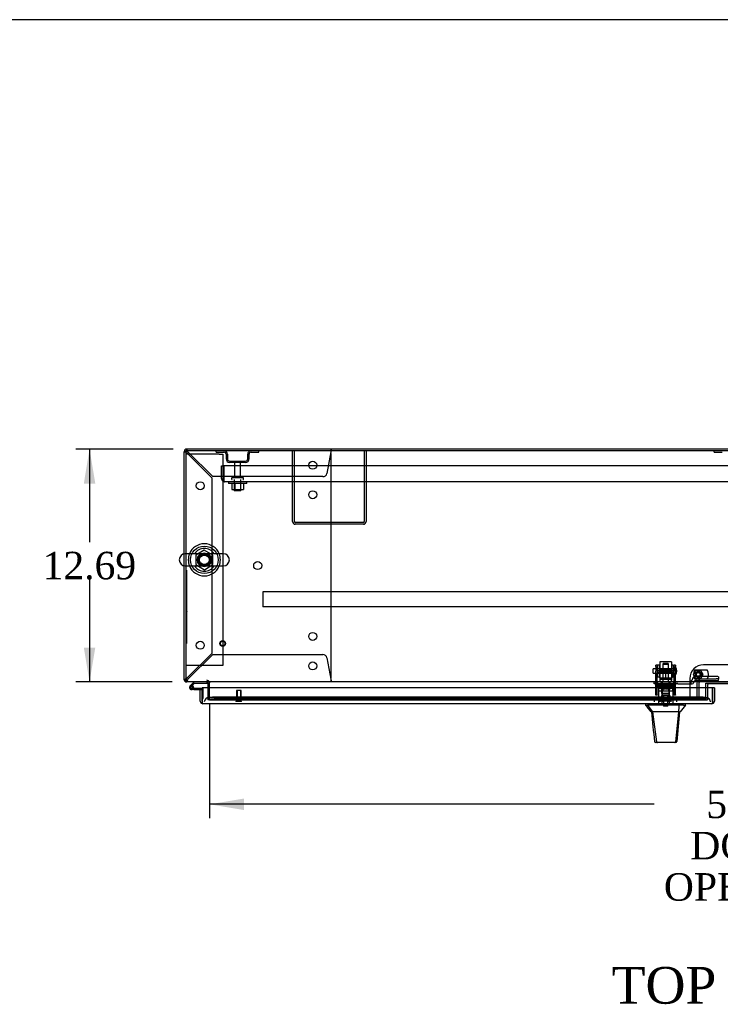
# Model space of a CAD drawing. Header units: inches. Extents: x 1 to 359, y -2 to 239.
# Tile 13 of 23: x 55 to 93, y 185 to 239. Entities that reach past the tile are written whole.
import ezdxf
from ezdxf.enums import TextEntityAlignment as Align
from ezdxf.lldxf.tags import DXFTag

# ---------------------------------------------------------------- set-up
doc = ezdxf.new("R2010")
doc.units = ezdxf.units.IN
doc.header["$MEASUREMENT"] = 0
for name, color, linetype in [('COM43133', 7, 'Continuous'), ('COM50669', 7, 'Continuous'), ('COM50677', 7, 'Continuous'), ('COM55602-1', 7, 'Continuous'), ('COM55607-1', 7, 'Continuous'), ('COM55738-22', 7, 'Continuous'), ('COM70098', 7, 'Continuous'), ('COM70112-2', 7, 'Continuous'), ('COM70218', 7, 'Continuous'), ('COM70220', 7, 'Continuous'), ('COM70740-1', 7, 'Continuous'), ('COM70838', 7, 'Continuous'), ('COM70839-2', 7, 'Continuous'), ('COM71181-2', 7, 'Continuous'), ('COM71183-2', 7, 'Continuous'), ('COM71193-2', 7, 'Continuous'), ('Default', 7, 'Continuous'), ('GSK86006', 7, 'Continuous'), ('HAN86294', 7, 'Continuous'), ('HAN86294_NUT', 7, 'Continuous'), ('HAN86294_SCREW', 7, 'Continuous'), ('HAN86294_WASHER', 7, 'Continuous'), ('HAN_NUT', 7, 'Continuous'), ('NTS166105', 7, 'Continuous'), ('NTS18024', 7, 'Continuous'), ('NTS18147', 7, 'Continuous'), ('NTS86070', 7, 'Continuous'), ('QLB20185', 7, 'Continuous'), ('ROL87452', 7, 'Continuous'), ('RVT17786', 7, 'Continuous'), ('RVT19000', 7, 'Continuous'), ('SCC180005', 7, 'Continuous'), ('SCS86415', 7, 'Continuous'), ('SPC87322', 7, 'Continuous'), ('STD26089', 7, 'Continuous'), ('STD26122', 7, 'Continuous'), ('STD26258', 7, 'Continuous'), ('WAF25059', 7, 'Continuous'), ('WAF25376', 7, 'Continuous'), ('WAF25377', 7, 'Continuous'), ('WAM254785', 7, 'Continuous'), ('WAM30038', 7, 'Continuous')]:
    doc.layers.add(name, color=color, linetype=linetype)
doc.styles.add('SEACAD_Times_New_Roman', font='times.ttf')
tags = doc.linetypes.add('HIDDEN2', pattern=[0.1875, 0.125, -0.0625]).pattern_tags.tags
tags[6:7] = [DXFTag(74, 4), DXFTag(75, 0), DXFTag(340, '0'), DXFTag(46, 0.0), DXFTag(50, 0.0), DXFTag(44, 0.0), DXFTag(45, 0.0)]
tags[4:5] = [DXFTag(74, 4), DXFTag(75, 0), DXFTag(340, '0'), DXFTag(46, 0.0), DXFTag(50, 0.0), DXFTag(44, 0.0), DXFTag(45, 0.0)]
doc.dimstyles.new('HAMMOND_(STH_-_300x200)', dxfattribs={"dimtxt": 1.5, "dimasz": 1.875, "dimexe": 0.75, "dimexo": 0.75, "dimgap": 0.375, "dimtad": 0, "dimtih": 1, "dimtoh": 1, "dimzin": 0, "dimdsep": 46, "dimtxsty": 'SEACAD_Times_New_Roman', "dimblk1": '_SE_FILLED', "dimblk2": '_SE_FILLED', "dimsah": 1, "dimcen": 0.75, "dimadec": 0, "dimazin": 0, "dimtfac": 0.8, "dimtofl": 0, "dimtmove": 0, "dimatfit": 3, "dimfxl": 1, "dimtolj": 1, "dimtzin": 0, "dimarcsym": 0})

# ---------------------------------------------------------------- blocks, each defined once
blk = doc.blocks.new('SE')
at = {"layer": 'COM43133', "color": 7, "linetype": 'HIDDEN2'}
for p, q in [((65.665, 214.565), (65.79, 214.565)), ((65.665, 213.875), (65.665, 214.565)), ((121.54, 214.565), (65.79, 214.565)), ((65.79, 213.875), (65.79, 214.565)), ((65.79, 214.565), (65.79, 213.875)), ((65.79, 213.792), (65.741, 213.725)), ((65.79, 213.875), (65.79, 213.875)), ((65.79, 213.875), (65.79, 213.792)), ((65.79, 213.875), (65.79, 213.725)), ((121.48, 213.69), (65.85, 213.69)), ((65.85, 213.69), (65.85, 213.69)), ((65.85, 213.69), (65.85, 213.69)), ((65.85, 213.69), (65.85, 213.69))]:
    blk.add_line(p, q, dxfattribs=at)
for start, end in [(180, 233.806), (233.806, 269.8792), (269.9411, 270)]:
    blk.add_arc((65.85, 213.875), 0.185, start, end, dxfattribs=at)
blk.add_open_spline([(65.79, 213.725), (65.8, 213.714), (65.81, 213.705), (65.825, 213.696), (65.83, 213.693), (65.84, 213.69), (65.845, 213.69), (65.85, 213.69)], degree=3, knots=[0, 0, 0, 0, 0.5, 0.5, 0.75, 0.75, 1, 1, 1, 1], dxfattribs=at)
at = {"layer": 'COM50669', "color": 7, "linetype": 'HIDDEN2'}
for p, q in [((69.539, 211.52), (69.539, 215.377)), ((69.634, 211.52), (69.634, 215.377)), ((73.444, 215.377), (73.444, 211.52)), ((73.539, 215.377), (73.539, 211.52)), ((73.396, 211.472), (69.682, 211.472)), ((73.396, 211.377), (69.682, 211.377))]:
    blk.add_line(p, q, dxfattribs=at)
for centre, radius, start, end in [((69.682, 211.52), 0.143, 180, 270), ((69.682, 211.52), 0.048, 180, 270), ((73.396, 211.52), 0.143, 270, 0), ((73.396, 211.52), 0.048, 270, 0)]:
    blk.add_arc(centre, radius, start, end, dxfattribs=at)
at = {"layer": 'COM50677', "color": 7, "linetype": 'HIDDEN2'}
for p, q in [((63.915, 215.189), (63.73, 215.189)), ((65.545, 215.189), (63.915, 215.189)), ((65.545, 215.189), (65.73, 215.189)), ((65.73, 215.189), (65.73, 203.689)), ((63.915, 203.689), (63.73, 203.689)), ((65.545, 203.689), (63.915, 203.689)), ((65.73, 203.689), (65.545, 203.689))]:
    blk.add_line(p, q, dxfattribs=at)
blk.add_circle((64.73, 209.439), 0.375, dxfattribs=at)
at = {"layer": 'COM55602-1', "color": 7, "linetype": 'HIDDEN2'}
for p, q in [((63.635, 215.329), (63.665, 215.329)), ((63.74, 215.329), (63.665, 215.329)), ((63.775, 215.376), (63.778, 215.376)), ((63.778, 215.442), (63.778, 215.472)), ((63.778, 215.367), (63.778, 215.442)), ((63.778, 215.376), (63.778, 215.376)), ((63.778, 215.271), (65.135, 213.914)), ((65.193, 213.972), (63.836, 215.329)), ((71.624, 215.329), (71.404, 214.151)), ((71.635, 215.472), (71.635, 215.442)), ((71.635, 215.367), (71.635, 215.442)), ((71.635, 203.099), (71.635, 215.156)), ((65.135, 213.914), (65.135, 204.341)), ((71.187, 213.972), (65.193, 213.972)), ((65.135, 204.341), (63.778, 202.984)), ((63.836, 202.927), (65.193, 204.284)), ((65.193, 204.284), (71.187, 204.284)), ((71.404, 204.104), (71.624, 202.927)), ((63.74, 202.927), (63.73, 202.927)), ((63.775, 202.879), (63.778, 202.879)), ((63.778, 202.888), (63.778, 202.813)), ((63.778, 202.879), (63.778, 202.879)), ((71.635, 202.888), (71.635, 202.813)), ((63.778, 202.784), (63.778, 202.813)), ((71.635, 202.813), (71.635, 202.784))]:
    blk.add_line(p, q, dxfattribs=at)
for centre in [(70.635, 214.597), (64.51, 213.472), (70.635, 212.987), (67.635, 209.128), (64.51, 204.784), (70.635, 205.269), (70.635, 203.659)]:
    blk.add_circle(centre, 0.218, dxfattribs=at)
for centre, radius, start, end in [((64.029, 215.906), 0.683, 237.7709, 248.4452), ((64.03, 215.479), 0.327, 207.4542, 219.5439), ((63.2, 215.078), 0.683, 21.5548, 32.2291), ((63.627, 215.076), 0.327, 50.4561, 62.5459), ((71.415, 215.156), 0.22, 0, 26.9345), ((74.221, 215.139), 2.604, 173.3199, 175.8249), ((71.942, 215.259), 0.326, 160.716, 167.6742), ((71.187, 214.192), 0.22, 270, 349.3887), ((71.187, 204.064), 0.22, 10.6113, 90), ((64.029, 202.349), 0.683, 111.5548, 122.2291), ((64.03, 202.776), 0.327, 140.4561, 152.5458), ((63.2, 203.177), 0.683, 327.7709, 338.4452), ((63.627, 203.179), 0.327, 297.4541, 309.5439), ((71.415, 203.099), 0.22, 333.0655, 0), ((74.221, 203.116), 2.604, 184.1751, 186.6801)]:
    blk.add_arc(centre, radius, start, end, dxfattribs=at)
blk.add_ellipse((63.778, 215.329), major_axis=(0.048, 0), ratio=0.99836, start_param=1.570796, end_param=3.141593, dxfattribs=at)
at = {"layer": 'COM55607-1', "color": 7, "linetype": 'Continuous'}
for p, q in [((64.168, 202.784), (63.956, 202.572)), ((63.972, 202.498), (63.972, 202.473)), ((64.02, 202.548), (64.193, 202.722)), ((64.047, 202.548), (64.022, 202.548)), ((64.022, 202.423), (64.047, 202.423)), ((64.151, 202.369), (64.035, 202.369)), ((64.097, 202.473), (64.097, 202.498)), ((64.152, 202.486), (64.097, 202.486)), ((64.151, 202.431), (64.138, 202.431)), ((64.605, 202.431), (64.151, 202.431)), ((64.151, 202.431), (64.151, 202.369)), ((64.151, 202.369), (64.605, 202.369)), ((64.193, 202.722), (64.888, 202.722)), ((64.605, 202.369), (64.605, 202.367)), ((64.888, 202.722), (64.888, 202.779)), ((64.605, 201.891), (64.605, 201.891))]:
    blk.add_line(p, q, dxfattribs=at)
at = {"layer": 'COM55607-1', "color": 7, "linetype": 'HIDDEN2'}
for p, q in [((63.999, 202.527), (64.02, 202.548)), ((64.138, 202.431), (64.035, 202.431)), ((64.097, 202.486), (64.09, 202.486)), ((64.09, 202.481), (64.151, 202.475)), ((64.642, 202.431), (64.605, 202.431)), ((64.667, 201.891), (64.667, 202.406)), ((64.888, 202.779), (64.888, 202.784)), ((64.605, 201.891), (64.667, 201.891))]:
    blk.add_line(p, q, dxfattribs=at)
at = {"layer": 'COM55607-1', "color": 7, "linetype": 'Continuous'}
for centre, radius, start, end in [((64.035, 202.486), 0.117, 132.392, 0), ((64.022, 202.498), 0.05, 90, 180), ((64.022, 202.473), 0.05, 180, 270), ((64.047, 202.498), 0.05, 0, 90), ((64.047, 202.473), 0.05, 270, 0), ((64.035, 202.486), 0.117, 0, 72.9726)]:
    blk.add_arc(centre, radius, start, end, dxfattribs=at)
at = {"layer": 'COM55607-1', "color": 7, "linetype": 'HIDDEN2'}
for centre, radius, start, end in [((64.035, 202.486), 0.117, 72.9726, 132.392), ((64.035, 202.486), 0.055, 131.1959, 0), ((64.035, 202.486), 0.055, 0, 131.1959), ((64.642, 202.406), 0.025, 0, 90)]:
    blk.add_arc(centre, radius, start, end, dxfattribs=at)
at = {"layer": 'COM55738-22', "color": 7, "linetype": 'HIDDEN2'}
for p, q in [((65.377, 215.305), (65.377, 215.377)), ((65.377, 215.305), (65.799, 215.305)), ((65.914, 215.189), (65.914, 214.939)), ((65.986, 215.189), (65.986, 214.939)), ((67.092, 214.939), (67.092, 215.189)), ((67.164, 214.939), (67.164, 215.189)), ((67.28, 215.305), (67.702, 215.305)), ((67.702, 215.305), (67.702, 215.377)), ((92.502, 215.305), (92.502, 215.377)), ((92.502, 215.305), (92.924, 215.305)), ((66.102, 214.824), (66.977, 214.824)), ((66.102, 214.752), (66.977, 214.752))]:
    blk.add_line(p, q, dxfattribs=at)
for centre, radius, start, end in [((65.799, 215.189), 0.188, 0, 90), ((65.799, 215.189), 0.116, 0, 90), ((67.28, 215.189), 0.188, 90, 180), ((67.28, 215.189), 0.115, 90, 180), ((66.102, 214.939), 0.188, 180, 270), ((66.102, 214.939), 0.116, 180, 270), ((66.977, 214.939), 0.116, 270, 0), ((66.977, 214.939), 0.188, 270, 0)]:
    blk.add_arc(centre, radius, start, end, dxfattribs=at)
at = {"layer": 'COM70098', "color": 7, "linetype": 'HIDDEN2'}
for p, q in [((95.416, 203.716), (91.916, 203.716)), ((91.166, 202.966), (91.166, 201.817)), ((92.129, 202.472), (92.129, 201.817)), ((91.166, 201.817), (92.129, 201.817))]:
    blk.add_line(p, q, dxfattribs=at)
at = {"layer": 'COM70098', "color": 7, "linetype": 'Continuous'}
for p, q in [((92.129, 202.614), (92.129, 202.472)), ((95.143, 202.674), (92.189, 202.674))]:
    blk.add_line(p, q, dxfattribs=at)
at = {"layer": 'COM70098', "color": 7, "linetype": 'HIDDEN2'}
blk.add_circle((91.629, 203.192), 0.156, dxfattribs=at)
blk.add_arc((91.916, 202.966), 0.75, 90, 180, dxfattribs=at)
at = {"layer": 'COM70098', "color": 7, "linetype": 'Continuous'}
blk.add_arc((92.189, 202.614), 0.06, 90, 180, dxfattribs=at)
at = {"layer": 'COM70112-2', "color": 7, "linetype": 'Continuous'}
for p, q in [((123.603, 215.377), (63.73, 215.377)), ((63.73, 215.377), (63.73, 209.77)), ((63.73, 209.108), (63.73, 202.927)), ((63.73, 202.927), (63.73, 202.784)), ((123.603, 202.784), (63.73, 202.784)), ((65.01, 202.784), (65.01, 202.736)), ((65.01, 202.472), (65.01, 202.736)), ((92.049, 202.472), (92.049, 202.715)), ((92.049, 202.715), (95.283, 202.715))]:
    blk.add_line(p, q, dxfattribs=at)
at = {"layer": 'COM70112-2', "color": 7, "linetype": 'HIDDEN2'}
for p, q in [((63.73, 209.77), (63.73, 209.108)), ((65.01, 201.958), (65.01, 202.472)), ((92.049, 201.958), (92.049, 202.472)), ((65.01, 201.958), (65.01, 201.911)), ((65.01, 201.815), (65.01, 201.911)), ((65.01, 201.911), (65.011, 201.91)), ((65.011, 201.817), (65.01, 201.815)), ((65.01, 201.815), (65.01, 201.815)), ((65.01, 201.815), (92.049, 201.815)), ((91.799, 201.951), (65.26, 201.951)), ((91.799, 201.857), (65.26, 201.857)), ((92.049, 201.911), (92.049, 201.958)), ((92.049, 201.91), (92.049, 201.911)), ((92.049, 201.911), (92.049, 201.815)), ((92.049, 201.815), (92.049, 201.817)), ((92.049, 201.815), (92.049, 201.815))]:
    blk.add_line(p, q, dxfattribs=at)
blk.add_circle((64.73, 209.439), 0.344, dxfattribs=at)
for centre, major_axis, start_param, end_param in [((65.26, 201.907), (-0.25, 0), 4.712389, 6.212082), ((65.26, 201.814), (0.25, 0), 1.570796, 3.070489), ((91.799, 201.907), (-0.25, 0), 3.212696, 4.712389), ((91.799, 201.814), (0.25, 0), 0.071104, 1.570796)]:
    blk.add_ellipse(centre, major_axis=major_axis, ratio=0.173648, start_param=start_param, end_param=end_param, dxfattribs=at)
at = {"layer": 'COM70218', "color": 7, "linetype": 'HIDDEN2'}
for p, q in [((119.416, 207.692), (67.916, 207.692)), ((67.916, 207.692), (67.916, 207.649)), ((67.916, 207.649), (67.916, 206.922)), ((67.916, 206.922), (67.916, 206.879)), ((119.416, 206.879), (67.916, 206.879))]:
    blk.add_line(p, q, dxfattribs=at)
at = {"layer": 'COM70220', "color": 7, "linetype": 'HIDDEN2'}
for p, q in [((65.23, 201.942), (64.98, 201.942)), ((91.79, 201.942), (65.23, 201.942)), ((92.04, 201.942), (91.79, 201.942))]:
    blk.add_line(p, q, dxfattribs=at)
for centre, start, end in [((64.98, 201.692), 90, 180), ((92.04, 201.692), 0, 90)]:
    blk.add_arc(centre, 0.25, start, end, dxfattribs=at)
at = {"layer": 'COM70740-1', "color": 7, "linetype": 'HIDDEN2'}
for p, q in [((91.562, 202.724), (91.562, 201.972)), ((91.657, 202.724), (91.657, 201.972)), ((91.717, 201.912), (92.129, 201.912))]:
    blk.add_line(p, q, dxfattribs=at)
for centre, radius, start, end in [((91.717, 202.724), 0.155, 90, 180), ((91.717, 202.724), 0.06, 90, 180), ((91.717, 201.972), 0.155, 180, 270), ((91.717, 201.972), 0.06, 180, 270)]:
    blk.add_arc(centre, radius, start, end, dxfattribs=at)
at = {"layer": 'COM70838', "color": 7, "linetype": 'HIDDEN2'}
for p, q in [((91.3, 202.892), (91.3, 202.916)), ((92.613, 203.085), (91.493, 203.085)), ((91.493, 202.959), (92.613, 202.959)), ((91.493, 202.959), (91.493, 202.857)), ((91.493, 202.859), (92.738, 202.859)), ((92.738, 203.067), (92.738, 202.941)), ((92.738, 202.859), (92.738, 202.941)), ((89.228, 202.674), (89.228, 202.799)), ((89.228, 202.799), (89.353, 202.799)), ((89.353, 202.674), (89.228, 202.674)), ((89.835, 202.799), (89.353, 202.799)), ((89.353, 202.674), (90.436, 202.674)), ((90.436, 202.799), (89.871, 202.799)), ((90.436, 202.799), (90.525, 202.799)), ((90.525, 202.674), (90.436, 202.674)), ((91.183, 202.799), (90.525, 202.799)), ((90.525, 202.674), (91.238, 202.674)), ((91.238, 202.674), (91.238, 202.812)), ((91.238, 202.674), (91.308, 202.674)), ((91.368, 202.734), (91.368, 202.732))]:
    blk.add_line(p, q, dxfattribs=at)
for centre, radius, start, end in [((91.183, 202.916), 0.117, 298.0398, 0), ((91.493, 202.892), 0.193, 90, 180), ((91.493, 202.732), 0.125, 90, 180), ((91.183, 202.916), 0.117, 270, 298.0398), ((91.308, 202.734), 0.06, 270, 0)]:
    blk.add_arc(centre, radius, start, end, dxfattribs=at)
for centre, major_axis, start_param, end_param in [((92.613, 203.067), (-0.125, 0), 3.141593, 4.712389), ((92.613, 202.941), (0.125, 0), 0, 1.570796)]:
    blk.add_ellipse(centre, major_axis=major_axis, ratio=0.145455, start_param=start_param, end_param=end_param, dxfattribs=at)
at = {"layer": 'COM70839-2', "color": 7, "linetype": 'HIDDEN2'}
for p, q in [((89.322, 203.63), (89.322, 203.707)), ((89.392, 203.707), (89.322, 203.707)), ((89.322, 203.63), (89.322, 203.37)), ((89.322, 203.207), (89.322, 203.37)), ((89.392, 203.707), (89.392, 203.63)), ((89.392, 203.37), (89.392, 203.63)), ((90.314, 203.387), (89.392, 203.387)), ((89.392, 203.37), (89.392, 203.207)), ((90.314, 203.63), (90.314, 203.707)), ((90.384, 203.707), (90.314, 203.707)), ((90.314, 203.63), (90.314, 203.37)), ((90.314, 203.207), (90.314, 203.37)), ((90.384, 203.707), (90.384, 203.63)), ((90.384, 203.37), (90.384, 203.63)), ((90.384, 203.37), (90.384, 203.207)), ((89.322, 202.077), (89.322, 203.207)), ((89.392, 203.323), (90.314, 203.323)), ((89.392, 202.077), (89.392, 203.207)), ((90.314, 202.077), (90.314, 203.207)), ((90.384, 202.077), (90.384, 203.207)), ((90.314, 202.528), (89.392, 202.528)), ((89.322, 202.067), (89.322, 202.077)), ((89.392, 202.067), (89.322, 202.067)), ((89.392, 202.077), (89.392, 202.067)), ((90.314, 202.067), (90.314, 202.077)), ((90.384, 202.067), (90.314, 202.067)), ((90.384, 202.077), (90.384, 202.067))]:
    blk.add_line(p, q, dxfattribs=at)
at = {"layer": 'COM71181-2', "color": 7, "linetype": 'Continuous'}
for p, q in [((63.635, 209.765), (63.635, 215.329)), ((123.555, 215.472), (63.778, 215.472)), ((63.635, 202.879), (63.635, 209.113)), ((63.635, 202.879), (63.73, 202.879)), ((64.915, 202.736), (64.915, 202.472))]:
    blk.add_line(p, q, dxfattribs=at)
at = {"layer": 'COM71181-2', "color": 7, "linetype": 'HIDDEN2'}
for p, q in [((63.635, 209.113), (63.635, 209.765)), ((64.915, 202.472), (64.915, 201.817)), ((65.01, 201.817), (64.915, 201.817))]:
    blk.add_line(p, q, dxfattribs=at)
at = {"layer": 'COM71181-2', "color": 7, "linetype": 'Continuous'}
for centre, radius, start, end in [((63.778, 215.329), 0.143, 90, 180), ((63.778, 202.927), 0.143, 199.6129, 250.3871), ((64.867, 202.736), 0.048, 0, 90), ((64.867, 202.736), 0.143, 0, 19.6129)]:
    blk.add_arc(centre, radius, start, end, dxfattribs=at)
at = {"layer": 'COM71181-2', "color": 7, "linetype": 'HIDDEN2'}
for centre, radius, start, end in [((63.778, 215.329), 0.048, 90, 180), ((63.778, 202.927), 0.048, 180, 270), ((64.867, 202.736), 0.143, 19.6129, 90), ((63.778, 202.927), 0.143, 250.3871, 270)]:
    blk.add_arc(centre, radius, start, end, dxfattribs=at)
at = {"layer": 'COM71183-2', "color": 7, "linetype": 'HIDDEN2'}
for p, q in [((92.049, 202.709), (95.283, 202.709)), ((65.01, 201.817), (91.166, 201.817))]:
    blk.add_line(p, q, dxfattribs=at)
at = {"layer": 'COM71193-2', "color": 7, "linetype": 'Continuous'}
for p, q in [((64.51, 202.367), (64.605, 202.367)), ((64.51, 201.74), (64.51, 202.367)), ((92.415, 202.472), (64.605, 202.472)), ((64.605, 202.472), (64.605, 201.74)), ((64.605, 201.74), (64.605, 202.367)), ((92.51, 202.472), (92.415, 202.472)), ((92.415, 202.472), (92.415, 201.74)), ((92.415, 201.74), (92.415, 202.472)), ((92.51, 202.472), (92.51, 201.74)), ((64.605, 201.677), (64.566, 201.626)), ((64.605, 201.74), (64.605, 201.74)), ((64.605, 201.74), (64.605, 201.626)), ((64.605, 201.74), (64.605, 201.677)), ((92.367, 201.597), (64.653, 201.597)), ((64.653, 201.597), (64.653, 201.597)), ((64.653, 201.597), (64.653, 201.597)), ((64.653, 201.597), (64.653, 201.597)), ((92.367, 201.597), (92.367, 201.597)), ((92.367, 201.597), (92.367, 201.597)), ((92.415, 201.74), (92.415, 201.74)), ((92.415, 201.677), (92.415, 201.74)), ((92.415, 201.74), (92.415, 201.626)), ((92.415, 201.677), (92.454, 201.626))]:
    blk.add_line(p, q, dxfattribs=at)
for centre, start, end in [((64.653, 201.74), 180, 232.4964), ((64.653, 201.74), 232.4964, 269.8439), ((64.653, 201.74), 269.9238, 270), ((92.367, 201.74), 270.1561, 307.5036), ((92.367, 201.74), 270, 270.0762), ((92.367, 201.74), 307.5036, 0)]:
    blk.add_arc(centre, 0.143, start, end, dxfattribs=at)
for points in [[(64.605, 201.626), (64.613, 201.617), (64.621, 201.609), (64.633, 201.602), (64.637, 201.6), (64.645, 201.597), (64.649, 201.597), (64.653, 201.597)], [(92.415, 201.626), (92.407, 201.617), (92.399, 201.609), (92.387, 201.602), (92.383, 201.6), (92.375, 201.597), (92.371, 201.597), (92.367, 201.597)]]:
    blk.add_open_spline(points, degree=3, knots=[0, 0, 0, 0, 0.5, 0.5, 0.75, 0.75, 1, 1, 1, 1], dxfattribs=at)
at = {"layer": 'GSK86006', "color": 7, "linetype": 'HIDDEN2'}
blk.add_circle((91.629, 203.192), 0.125, dxfattribs=at)
at = {"layer": 'HAN86294', "color": 7, "linetype": 'HIDDEN2'}
for p, q in [((89.723, 203.789), (89.693, 203.759)), ((89.693, 203.759), (90.013, 203.759)), ((89.693, 203.759), (89.693, 202.799)), ((89.983, 203.789), (89.723, 203.789)), ((90.013, 203.759), (89.983, 203.789)), ((90.013, 202.799), (90.013, 203.759)), ((89.457, 202.299), (89.653, 202.299)), ((89.457, 202.299), (89.457, 201.597)), ((89.653, 202.299), (90.053, 202.299)), ((89.653, 202.299), (89.653, 201.597)), ((89.693, 202.424), (89.693, 202.299)), ((89.693, 202.424), (89.853, 202.424)), ((89.853, 202.424), (90.013, 202.424)), ((90.013, 202.424), (90.013, 202.299)), ((90.053, 202.299), (90.248, 202.299)), ((90.053, 202.299), (90.053, 201.597)), ((90.248, 202.299), (90.248, 201.597))]:
    blk.add_line(p, q, dxfattribs=at)
at = {"layer": 'HAN86294', "color": 7, "linetype": 'Continuous'}
for p, q in [((88.763, 201.597), (88.763, 201.514)), ((88.763, 201.517), (88.862, 201.517)), ((88.876, 201.517), (88.862, 201.517)), ((88.862, 201.517), (89.146, 201.162)), ((88.954, 201.517), (88.876, 201.517)), ((90.572, 201.517), (88.954, 201.517)), ((90.752, 201.517), (90.572, 201.517)), ((90.829, 201.517), (90.752, 201.517)), ((90.829, 201.517), (90.943, 201.517)), ((90.943, 201.514), (90.943, 201.597)), ((89.063, 201.162), (89.078, 201.162)), ((89.146, 201.162), (89.078, 201.162)), ((89.191, 201.162), (89.146, 201.162)), ((89.146, 201.162), (89.361, 199.524)), ((89.283, 201.162), (89.191, 201.162)), ((90.56, 201.162), (89.283, 201.162)), ((90.56, 201.162), (90.396, 199.526)), ((90.59, 201.162), (90.56, 201.162)), ((90.605, 201.162), (90.59, 201.162)), ((90.615, 201.162), (90.605, 201.162)), ((90.615, 201.162), (90.643, 201.162)), ((89.247, 199.537), (89.247, 199.535)), ((89.407, 199.482), (89.307, 199.482)), ((90.344, 199.482), (89.407, 199.482)), ((90.398, 199.482), (90.344, 199.482)), ((90.458, 199.536), (90.458, 199.538))]:
    blk.add_line(p, q, dxfattribs=at)
for centre, radius, start, end in [((85.312, 198.183), 4.799, 38.3744, 44.0095), ((103.059, 190.972), 16.062, 138.9673, 140.6254), ((28.598, 207.206), 62.32, 353.47841, 354.43409), ((89.307, 199.542), 0.06, 185.9929, 270.0075), ((90.342, 199.537), 0.0554, 272.131, 348.8293), ((90.398, 199.542), 0.06, 269.9911, 354.4242)]:
    blk.add_arc(centre, radius, start, end, dxfattribs=at)
for points in [[(90.572, 201.517), (90.568, 201.398), (90.564, 201.28), (90.56, 201.162)], [(89.078, 201.162), (89.134, 200.62), (89.191, 200.078), (89.247, 199.537)], [(90.615, 201.162), (90.563, 200.62), (90.511, 200.079), (90.458, 199.538)]]:
    blk.add_open_spline(points, degree=3, dxfattribs=at)
blk.add_open_spline([(89.361, 199.524), (89.364, 199.511), (89.37, 199.501), (89.387, 199.486), (89.397, 199.482), (89.407, 199.482)], degree=3, knots=[0, 0, 0, 0, 0.5, 0.5, 1, 1, 1, 1], dxfattribs=at)
at = {"layer": 'HAN86294_NUT', "color": 7, "linetype": 'HIDDEN2'}
for p, q in [((89.52, 203.391), (89.52, 203.341)), ((90.155, 203.421), (89.55, 203.421)), ((90.185, 203.341), (90.185, 203.391)), ((89.52, 203.341), (89.687, 203.341)), ((89.52, 203.341), (89.52, 203.016)), ((89.52, 203.016), (89.853, 203.016)), ((89.687, 203.341), (89.853, 203.341)), ((89.853, 203.341), (90.019, 203.341)), ((89.853, 203.341), (89.853, 203.016)), ((89.853, 203.016), (90.185, 203.016)), ((90.019, 203.341), (90.185, 203.341)), ((90.185, 203.341), (90.185, 203.016))]:
    blk.add_line(p, q, dxfattribs=at)
for centre, start, end in [((89.55, 203.391), 90, 180), ((90.155, 203.391), 0, 90)]:
    blk.add_arc(centre, 0.03, start, end, dxfattribs=at)
at = {"layer": 'HAN86294_SCREW', "color": 7, "linetype": 'HIDDEN2'}
for p, q in [((90.115, 201.912), (89.59, 201.912)), ((89.59, 201.912), (89.59, 201.842)), ((90.115, 201.842), (89.59, 201.842)), ((89.742, 202.049), (89.631, 202.049)), ((89.631, 202.049), (89.631, 201.912)), ((89.737, 201.842), (89.737, 201.467)), ((89.964, 202.049), (89.742, 202.049)), ((89.742, 202.049), (89.742, 201.912)), ((90.075, 202.049), (89.964, 202.049)), ((89.964, 202.049), (89.964, 201.912)), ((89.969, 201.467), (89.969, 201.842)), ((90.075, 202.049), (90.075, 201.912)), ((90.115, 201.842), (90.115, 201.912)), ((89.969, 201.467), (89.737, 201.467))]:
    blk.add_line(p, q, dxfattribs=at)
at = {"layer": 'HAN86294_WASHER', "color": 7, "linetype": 'HIDDEN2'}
for p, q in [((90.164, 201.812), (89.541, 201.812)), ((89.541, 201.812), (89.541, 201.752)), ((90.164, 201.752), (89.541, 201.752)), ((89.541, 201.752), (90.164, 201.752)), ((89.541, 201.752), (89.541, 201.692)), ((90.164, 201.752), (90.164, 201.812)), ((90.164, 201.692), (90.164, 201.752))]:
    blk.add_line(p, q, dxfattribs=at)
at = {"layer": 'HAN_NUT', "color": 7, "linetype": 'HIDDEN2'}
for p, q in [((89.547, 201.907), (89.241, 201.907)), ((89.241, 201.692), (89.241, 201.907)), ((90.159, 201.907), (89.547, 201.907)), ((89.547, 201.692), (89.547, 201.907)), ((90.465, 201.907), (90.159, 201.907)), ((90.159, 201.692), (90.159, 201.907)), ((90.465, 201.692), (90.465, 201.907))]:
    blk.add_line(p, q, dxfattribs=at)
at = {"layer": 'NTS166105', "color": 7, "linetype": 'HIDDEN2'}
for p, q in [((66.224, 213.594), (66.224, 213.274)), ((66.385, 213.594), (66.385, 213.274)), ((66.695, 213.594), (66.695, 213.274)), ((66.855, 213.594), (66.855, 213.274)), ((66.224, 213.274), (66.385, 213.274)), ((66.385, 213.274), (66.695, 213.274)), ((66.695, 213.274), (66.855, 213.274))]:
    blk.add_line(p, q, dxfattribs=at)
at = {"layer": 'NTS18024', "color": 7, "linetype": 'HIDDEN2'}
for p, q in [((64.73, 209.974), (64.265, 209.702)), ((65.195, 209.702), (64.73, 209.974)), ((64.265, 209.702), (64.265, 209.176)), ((65.195, 209.176), (65.195, 209.702)), ((64.265, 209.176), (64.734, 208.901)), ((64.734, 208.901), (65.195, 209.176))]:
    blk.add_line(p, q, dxfattribs=at)
blk.add_circle((64.73, 209.439), 0.263, dxfattribs=at)
at = {"layer": 'NTS18147', "color": 7, "linetype": 'HIDDEN2'}
for p, q in [((89.39, 202.725), (89.39, 202.725)), ((89.453, 202.725), (89.39, 202.725)), ((89.39, 202.663), (89.39, 202.725)), ((89.453, 202.725), (89.39, 202.725)), ((89.458, 202.663), (89.39, 202.663)), ((89.458, 202.663), (89.39, 202.663)), ((89.39, 202.663), (89.39, 202.6)), ((89.39, 202.6), (89.458, 202.6)), ((89.39, 202.6), (89.458, 202.6)), ((89.453, 202.725), (89.453, 202.725)), ((89.453, 202.725), (89.453, 202.663)), ((89.458, 202.663), (89.458, 202.663)), ((89.458, 202.6), (89.458, 202.663)), ((89.458, 202.6), (89.785, 202.6)), ((89.458, 202.6), (89.785, 202.6)), ((89.653, 202.725), (89.621, 202.725)), ((89.653, 202.725), (89.621, 202.725)), ((89.633, 202.6), (89.633, 202.6)), ((89.633, 202.6), (89.633, 202.162)), ((89.921, 202.663), (89.785, 202.663)), ((89.785, 202.663), (89.785, 202.663)), ((89.921, 202.663), (89.785, 202.663)), ((89.785, 202.663), (89.785, 202.6)), ((89.785, 202.6), (89.921, 202.6)), ((89.785, 202.6), (89.921, 202.6)), ((89.921, 202.663), (89.921, 202.663)), ((89.921, 202.6), (89.921, 202.663)), ((89.921, 202.6), (90.248, 202.6)), ((89.921, 202.6), (90.248, 202.6)), ((90.084, 202.725), (90.053, 202.725)), ((90.084, 202.725), (90.053, 202.725)), ((90.073, 202.6), (90.073, 202.6)), ((90.073, 202.162), (90.073, 202.6)), ((90.316, 202.663), (90.248, 202.663)), ((90.248, 202.663), (90.248, 202.663)), ((90.316, 202.663), (90.248, 202.663)), ((90.248, 202.663), (90.248, 202.6)), ((90.248, 202.6), (90.316, 202.6)), ((90.248, 202.6), (90.316, 202.6)), ((90.253, 202.725), (90.253, 202.725)), ((90.316, 202.725), (90.253, 202.725)), ((90.253, 202.663), (90.253, 202.725)), ((90.316, 202.725), (90.253, 202.725)), ((90.316, 202.725), (90.316, 202.725)), ((90.316, 202.663), (90.316, 202.725)), ((90.316, 202.6), (90.316, 202.663)), ((89.633, 202.162), (90.073, 202.162)), ((90.073, 202.162), (89.633, 202.162))]:
    blk.add_line(p, q, dxfattribs=at)
for centre, start_param, end_param in [((89.621, 202.406), 2.506883, 3.776302), ((89.621, 202.406), 2.506883, 3.776302), ((89.653, 202.406), 2.506883, 3.141593), ((89.653, 202.406), 2.506883, 3.141593), ((90.053, 202.406), 3.141593, 3.776302), ((90.053, 202.406), 3.141593, 3.776302), ((90.084, 202.406), 2.506883, 3.776302), ((90.084, 202.406), 2.506883, 3.776302)]:
    blk.add_ellipse(centre, major_axis=(0, -0.318), ratio=0.866025, start_param=start_param, end_param=end_param, dxfattribs=at)
at = {"layer": 'NTS86070', "color": 7, "linetype": 'HIDDEN2'}
for p, q in [((91.446, 203.442), (92.122, 203.442)), ((92.122, 202.942), (91.446, 202.942))]:
    blk.add_line(p, q, dxfattribs=at)
blk.add_circle((91.629, 203.192), 0.101, dxfattribs=at)
for centre, start, end in [((91.879, 203.192), 150, 210), ((91.689, 203.192), 330, 30)]:
    blk.add_arc(centre, 0.5, start, end, dxfattribs=at)
at = {"layer": 'QLB20185', "color": 7, "linetype": 'HIDDEN2'}
for p, q in [((63.76, 208.879), (63.73, 208.879)), ((63.76, 208.879), (63.76, 208.504)), ((63.76, 208.504), (63.76, 205.254)), ((63.777, 207.695), (63.76, 207.695)), ((63.777, 207.68), (63.76, 207.68)), ((63.775, 207.678), (63.76, 207.678)), ((63.775, 207.695), (63.775, 207.69)), ((63.775, 207.67), (63.775, 207.678)), ((63.775, 207.568), (63.775, 207.67)), ((63.775, 207.568), (63.76, 207.568)), ((63.775, 207.564), (63.76, 207.564)), ((63.76, 207.551), (63.777, 207.551)), ((63.777, 207.476), (63.76, 207.476)), ((63.777, 207.473), (63.76, 207.473)), ((63.76, 207.346), (63.777, 207.346)), ((63.76, 207.343), (63.777, 207.343)), ((63.777, 207.263), (63.76, 207.263)), ((63.775, 207.26), (63.76, 207.26)), ((63.775, 207.203), (63.76, 207.203)), ((63.775, 207.136), (63.76, 207.136)), ((63.775, 207.13), (63.76, 207.13)), ((63.76, 207.128), (63.777, 207.128)), ((63.76, 207.128), (63.777, 207.128)), ((63.775, 207.551), (63.775, 207.564)), ((63.775, 207.346), (63.775, 207.473)), ((63.775, 207.253), (63.775, 207.26)), ((63.775, 207.203), (63.775, 207.253)), ((63.775, 207.136), (63.775, 207.203)), ((63.775, 207.13), (63.775, 207.136)), ((63.775, 207.049), (63.76, 207.049)), ((63.775, 207.045), (63.76, 207.045)), ((63.775, 207.036), (63.76, 207.036)), ((63.775, 207.025), (63.76, 207.025)), ((63.775, 207.006), (63.76, 207.006)), ((63.775, 206.915), (63.76, 206.915)), ((63.775, 206.832), (63.76, 206.832)), ((63.777, 206.832), (63.76, 206.832)), ((63.775, 206.812), (63.76, 206.812)), ((63.775, 206.732), (63.76, 206.732)), ((63.76, 206.698), (63.777, 206.698)), ((63.775, 206.691), (63.76, 206.691)), ((63.777, 206.641), (63.76, 206.641)), ((63.775, 206.63), (63.76, 206.63)), ((63.777, 206.625), (63.76, 206.625)), ((63.775, 206.608), (63.76, 206.608)), ((63.775, 207.045), (63.775, 207.049)), ((63.775, 207.036), (63.775, 207.045)), ((63.775, 207.025), (63.775, 207.036)), ((63.775, 207.006), (63.775, 207.025)), ((63.775, 206.937), (63.775, 207.006)), ((63.775, 206.915), (63.775, 206.937)), ((63.775, 206.812), (63.775, 206.832)), ((63.775, 206.732), (63.775, 206.812)), ((63.775, 206.698), (63.775, 206.732)), ((63.775, 206.691), (63.775, 206.691)), ((63.775, 206.63), (63.775, 206.641)), ((63.775, 206.625), (63.775, 206.608)), ((63.775, 206.564), (63.775, 206.608)), ((63.775, 206.464), (63.76, 206.464)), ((63.76, 206.462), (63.777, 206.462)), ((63.775, 206.427), (63.76, 206.427)), ((63.775, 206.412), (63.76, 206.412)), ((63.777, 206.359), (63.76, 206.359)), ((63.775, 206.357), (63.76, 206.357)), ((63.775, 206.257), (63.76, 206.257)), ((63.76, 206.255), (63.777, 206.255)), ((63.777, 206.215), (63.76, 206.215)), ((63.777, 206.215), (63.76, 206.215)), ((63.775, 206.188), (63.76, 206.188)), ((63.775, 206.064), (63.76, 206.064)), ((63.76, 206.037), (63.777, 206.037)), ((63.775, 206.472), (63.775, 206.564)), ((63.775, 206.464), (63.775, 206.472)), ((63.775, 206.412), (63.775, 206.427)), ((63.775, 206.362), (63.775, 206.412)), ((63.775, 206.349), (63.775, 206.357)), ((63.775, 206.265), (63.775, 206.349)), ((63.775, 206.257), (63.775, 206.265)), ((63.775, 206.188), (63.775, 206.215)), ((63.775, 206.064), (63.775, 206.188)), ((63.775, 206.037), (63.775, 206.064)), ((63.76, 205.254), (63.76, 204.879)), ((63.76, 204.879), (63.73, 204.879))]:
    blk.add_line(p, q, dxfattribs=at)
at = {"layer": 'ROL87452', "color": 7, "linetype": 'HIDDEN2'}
for p, q in [((89.54, 203.879), (89.54, 202.879)), ((90.165, 203.879), (89.54, 203.879)), ((90.165, 203.879), (90.165, 202.879))]:
    blk.add_line(p, q, dxfattribs=at)
at = {"layer": 'RVT17786', "color": 7, "linetype": 'HIDDEN2'}
for p, q in [((89.174, 203.254), (89.174, 203.504)), ((90.384, 203.504), (89.174, 203.504)), ((89.174, 203.254), (90.384, 203.254))]:
    blk.add_line(p, q, dxfattribs=at)
blk.add_arc((90.151, 203.379), 0.318, 317.1291, 42.8709, dxfattribs=at)
at = {"layer": 'RVT19000', "color": 7, "linetype": 'HIDDEN2'}
for p, q in [((90.165, 202.912), (89.54, 202.912)), ((89.54, 202.879), (89.54, 202.799)), ((90.165, 202.799), (90.165, 202.879)), ((89.658, 202.799), (89.658, 202.674)), ((89.712, 202.674), (89.712, 202.462)), ((89.993, 202.462), (89.712, 202.462)), ((89.871, 202.799), (89.835, 202.799)), ((89.993, 202.462), (89.993, 202.674)), ((90.048, 202.674), (90.048, 202.799))]:
    blk.add_line(p, q, dxfattribs=at)
at = {"layer": 'SCC180005', "color": 7, "linetype": 'HIDDEN2'}
for p, q in [((91.38, 203.192), (91.505, 203.408)), ((91.505, 203.408), (91.754, 203.408)), ((91.754, 203.408), (91.879, 203.192)), ((91.505, 202.976), (91.38, 203.192)), ((91.754, 202.976), (91.505, 202.976)), ((91.879, 203.192), (91.754, 202.976))]:
    blk.add_line(p, q, dxfattribs=at)
blk.add_circle((91.629, 203.192), 0.123, dxfattribs=at)
at = {"layer": 'SCS86415', "color": 7, "linetype": 'Continuous'}
for p, q in [((65.766, 209.77), (63.694, 209.77)), ((63.694, 209.108), (65.766, 209.108))]:
    blk.add_line(p, q, dxfattribs=at)
for centre, radius, start, end in [((64.73, 209.439), 0.625, 32.0055, 147.9945), ((63.694, 209.439), 0.331, 90, 270), ((65.766, 209.439), 0.331, 270, 90), ((64.73, 209.439), 0.625, 212.0055, 327.9945)]:
    blk.add_arc(centre, radius, start, end, dxfattribs=at)
at = {"layer": 'SPC87322', "color": 7, "linetype": 'HIDDEN2'}
for p, q in [((89.46, 202.674), (89.46, 202.299)), ((89.615, 202.799), (89.615, 202.674)), ((89.625, 202.799), (89.625, 202.674)), ((90.08, 202.799), (90.08, 202.674)), ((90.09, 202.799), (90.09, 202.674)), ((90.245, 202.299), (90.245, 202.674))]:
    blk.add_line(p, q, dxfattribs=at)
at = {"layer": 'STD26089', "color": 7, "linetype": 'HIDDEN2'}
for p, q in [((66.373, 214.692), (66.373, 213.915)), ((66.705, 213.915), (66.705, 214.692)), ((66.214, 213.885), (66.214, 213.845)), ((66.834, 213.915), (66.244, 213.915)), ((66.352, 213.815), (66.352, 213.19)), ((66.727, 213.19), (66.727, 213.815)), ((66.864, 213.845), (66.864, 213.885)), ((66.727, 213.19), (66.352, 213.19))]:
    blk.add_line(p, q, dxfattribs=at)
for centre, radius, start, end in [((66.433, 214.692), 0.06, 90, 180), ((66.645, 214.692), 0.06, 0, 90), ((66.244, 213.885), 0.03, 90, 180), ((66.244, 213.845), 0.03, 180, 270), ((66.834, 213.885), 0.03, 0, 90), ((66.834, 213.845), 0.03, 270, 0)]:
    blk.add_arc(centre, radius, start, end, dxfattribs=at)
at = {"layer": 'STD26122', "color": 7, "linetype": 'HIDDEN2'}
for p, q in [((89.703, 202.692), (89.668, 202.657)), ((89.668, 202.657), (90.038, 202.657)), ((89.668, 202.657), (89.668, 201.692)), ((90.003, 202.692), (89.703, 202.692)), ((90.038, 202.657), (90.003, 202.692)), ((90.038, 201.692), (90.038, 202.657))]:
    blk.add_line(p, q, dxfattribs=at)
at = {"layer": 'STD26258', "color": 7, "linetype": 'HIDDEN2'}
for p, q in [((66.73, 202.317), (66.48, 202.317)), ((66.48, 202.317), (66.48, 201.723)), ((66.511, 202.317), (66.511, 201.723)), ((66.699, 202.317), (66.699, 201.723)), ((66.73, 201.723), (66.73, 202.317)), ((66.761, 201.723), (66.449, 201.723)), ((66.449, 201.723), (66.449, 201.692)), ((66.761, 201.692), (66.761, 201.723))]:
    blk.add_line(p, q, dxfattribs=at)
for radius in [0.156, 0.125]:
    blk.add_circle((65.73, 204.879), radius, dxfattribs=at)
at = {"layer": 'WAF25059', "color": 7, "linetype": 'HIDDEN2'}
for p, q in [((66.039, 213.69), (66.039, 213.594)), ((67.039, 213.594), (66.039, 213.594)), ((67.039, 213.594), (67.039, 213.69))]:
    blk.add_line(p, q, dxfattribs=at)
at = {"layer": 'WAF25376', "color": 7, "linetype": 'HIDDEN2'}
for p, q in [((89.416, 203.694), (89.416, 203.064)), ((89.516, 203.694), (89.416, 203.694)), ((89.516, 203.694), (89.516, 203.064)), ((90.19, 203.064), (90.19, 203.694)), ((90.29, 203.694), (90.19, 203.694)), ((90.29, 203.064), (90.29, 203.694)), ((89.416, 203.064), (89.516, 203.064)), ((90.19, 203.064), (90.29, 203.064))]:
    blk.add_line(p, q, dxfattribs=at)
at = {"layer": 'WAF25377', "color": 7, "linetype": 'Continuous'}
for start, end in [(22.2452, 157.7548), (202.2452, 337.7548)]:
    blk.add_arc((64.73, 209.439), 0.875, start, end, dxfattribs=at)
at = {"layer": 'WAF25377', "color": 7, "linetype": 'HIDDEN2'}
for radius, start, end in [(0.875, 157.7548, 202.2452), (0.34, 97.3363, 0), (0.34, 0, 81.6348), (0.875, 0, 22.2452), (0.875, 337.7548, 0)]:
    blk.add_arc((64.73, 209.439), radius, start, end, dxfattribs=at)
at = {"layer": 'WAM254785', "color": 7, "linetype": 'HIDDEN2'}
for radius in [0.75, 0.312]:
    blk.add_circle((64.73, 209.439), radius, dxfattribs=at)
at = {"layer": 'WAM30038', "color": 7, "linetype": 'HIDDEN2'}
for p, q in [((90.228, 202.475), (89.478, 202.475)), ((89.478, 202.475), (89.478, 202.475)), ((89.478, 202.475), (90.228, 202.475)), ((89.478, 202.475), (89.478, 202.451)), ((90.228, 202.451), (89.478, 202.451)), ((89.478, 202.451), (90.228, 202.451)), ((89.679, 202.387), (89.625, 202.387)), ((89.679, 202.387), (89.625, 202.387)), ((89.651, 202.432), (89.679, 202.387)), ((89.651, 202.432), (89.679, 202.387)), ((89.692, 202.403), (89.667, 202.442)), ((89.704, 202.387), (89.676, 202.432)), ((89.704, 202.387), (89.676, 202.432)), ((89.679, 202.387), (89.692, 202.403)), ((89.679, 202.387), (89.692, 202.403)), ((89.835, 202.387), (89.704, 202.387)), ((89.835, 202.387), (89.704, 202.387)), ((89.835, 202.432), (89.835, 202.387)), ((89.87, 202.387), (89.87, 202.432)), ((90.002, 202.387), (89.87, 202.387)), ((90.002, 202.387), (89.87, 202.387)), ((90.03, 202.432), (90.002, 202.387)), ((90.03, 202.432), (90.002, 202.387)), ((90.038, 202.441), (90.014, 202.403)), ((90.014, 202.403), (90.027, 202.387)), ((90.014, 202.403), (90.027, 202.387)), ((90.027, 202.387), (90.055, 202.432)), ((90.027, 202.387), (90.055, 202.432)), ((90.081, 202.387), (90.027, 202.387)), ((90.081, 202.387), (90.027, 202.387)), ((90.228, 202.475), (90.228, 202.475)), ((90.228, 202.451), (90.228, 202.475))]:
    blk.add_line(p, q, dxfattribs=at)
for centre, radius, start, end in [((88.95, 201.866), 0.85, 41.7058, 43.4493), ((89.854, 202.433), 0.0181, 91.7718, 183.073), ((89.852, 202.432), 0.0182, 357.1609, 87.9942), ((90.759, 201.863), 0.854, 136.5547, 138.2901)]:
    blk.add_arc(centre, radius, start, end, dxfattribs=at)
for points, knots in [([(89.625, 202.387), (89.613, 202.399), (89.602, 202.412), (89.59, 202.425), (89.588, 202.427), (89.587, 202.429), (89.585, 202.432)], [0, 0, 0, 0, 0.858552, 0.858552, 0.858552, 1, 1, 1, 1]), ([(89.646, 202.445), (89.646, 202.445), (89.646, 202.444), (89.646, 202.44), (89.648, 202.436), (89.651, 202.432)], [0.4389304, 0.4389304, 0.4389304, 0.4389304, 0.5, 0.5, 1, 1, 1, 1]), ([(89.676, 202.432), (89.674, 202.434), (89.673, 202.436), (89.669, 202.44), (89.667, 202.442), (89.663, 202.446), (89.66, 202.447), (89.655, 202.45), (89.653, 202.451), (89.651, 202.451)], [0, 0, 0, 0, 0.25, 0.25, 0.5, 0.5, 0.75, 0.75, 1, 1, 1, 1]), ([(90.055, 202.451), (90.053, 202.451), (90.05, 202.45), (90.046, 202.447), (90.043, 202.446), (90.037, 202.44), (90.033, 202.436), (90.03, 202.432)], [0, 0, 0, 0, 0.25, 0.25, 0.5, 0.5, 1, 1, 1, 1]), ([(90.055, 202.432), (90.056, 202.434), (90.058, 202.436), (90.059, 202.44), (90.06, 202.442), (90.06, 202.444), (90.06, 202.445), (90.06, 202.445)], [0, 0, 0, 0, 0.25, 0.25, 0.5, 0.5, 0.5626015, 0.5626015, 0.5626015, 0.5626015]), ([(90.121, 202.432), (90.119, 202.429), (90.117, 202.427), (90.116, 202.425), (90.104, 202.412), (90.093, 202.399), (90.081, 202.387)], [0, 0, 0, 0, 0.141448, 0.141448, 0.141448, 1, 1, 1, 1])]:
    blk.add_open_spline(points, degree=3, knots=knots, dxfattribs=at)
blk = doc.blocks.new('DMBLK3617')
at = {"layer": 'Default', "linetype": 'Continuous'}
for points in [[(66.885, 195.804), (66.885, 196.429), (65.01, 196.116)], [(120.448, 195.804), (122.323, 196.116), (120.448, 196.429)]]:
    blk.add_hatch(color=7, dxfattribs=at).paths.add_polyline_path(points)
at = {"layer": 'Default', "color": 7, "linetype": 'Continuous'}
for p, q in [((65.01, 201.597), (65.01, 195.366)), ((122.323, 201.597), (122.323, 195.366)), ((89.233, 196.116), (65.01, 196.116)), ((122.323, 196.116), (100.022, 196.116))]:
    blk.add_line(p, q, dxfattribs=at)
at = {"layer": 'Default', "color": 7, "linetype": 'Continuous', "style": 'SEACAD_Times_New_Roman'}
for s, p in [('57.31', (92.068, 196.866)), ('DOOR ', (91.197, 194.616)), ('OPENING', (89.758, 192.366))]:
    blk.add_text(s, height=1.5, dxfattribs=at).set_placement(p, align=Align.TOP_LEFT)
blk = doc.blocks.new('_SE_FILLED')
at = {"color": 0}
blk.add_line((0, 0), (-1, 0), dxfattribs=at)
blk.add_solid([(0, 0), (-1, -0.1665), (-1, 0.1665), (0, 0)], dxfattribs=at)
blk = doc.blocks.new('DMBLK3618')
at = {"layer": 'Default', "linetype": 'Continuous'}
for points in [[(58.167, 213.597), (58.792, 213.597), (58.479, 215.472)], [(58.167, 204.659), (58.479, 202.784), (58.792, 204.659)]]:
    blk.add_hatch(color=7, dxfattribs=at).paths.add_polyline_path(points)
at = {"layer": 'Default', "color": 7, "linetype": 'Continuous'}
for p, q in [((63.028, 215.472), (57.729, 215.472)), ((58.479, 215.472), (58.479, 210.403)), ((58.479, 208.378), (58.479, 202.784)), ((62.98, 202.784), (57.729, 202.784))]:
    blk.add_line(p, q, dxfattribs=at)
at = {"layer": 'Default', "color": 7, "linetype": 'Continuous', "style": 'SEACAD_Times_New_Roman'}
blk.add_text('12.69', height=1.5, dxfattribs=at).set_placement((55.92, 209.878), align=Align.TOP_LEFT)
blk = doc.blocks.new('BORDER')
at = {"layer": 'Default', "color": 7, "linetype": 'Continuous'}
blk.add_line((0, 27.86), (-41.86, 27.86), dxfattribs=at)

msp = doc.modelspace()

# ---------------------------------------------------------------- block references
at = {"layer": 'Default', "color": 7, "xscale": 8.55, "yscale": 8.55, "zscale": 8.55}
msp.add_blockref('BORDER', (359.223, 0.67), dxfattribs=at)
at = {"layer": 'Default'}
msp.add_blockref('SE', (0, 0), dxfattribs=at)

# ---------------------------------------------------------------- texts
at = {"layer": 'Default', "color": 7, "linetype": 'Continuous', "style": 'SEACAD_Times_New_Roman'}
msp.add_text('TOP VIEW', height=2, dxfattribs=at).set_placement((86.91, 187.254), align=Align.TOP_LEFT)

# ---------------------------------------------------------------- dimensions: what is measured, and where the dimension line sits
at = {"layer": 'Default', "color": 7, "linetype": 'Continuous'}
dim = msp.add_linear_dim(base=(58.479, 215.472), p1=(63.778, 215.472), p2=(63.73, 202.784), angle=269.7832, text='\\A1;<>', dimstyle='HAMMOND_(STH_-_300x200)', dxfattribs=at)
dim.commit()
dim.dimension.update_dxf_attribs({"geometry": 'DMBLK3618', "text_midpoint": (58.479, 209.128), "dimtype": 161})
dim = msp.add_linear_dim(base=(65.01, 196.116), p1=(122.323, 202.347), p2=(65.01, 202.347), text='\\A1;<>\\PDOOR \\XOPENING', dimstyle='HAMMOND_(STH_-_300x200)', dxfattribs=at)
dim.commit()
dim.dimension.update_dxf_attribs({"geometry": 'DMBLK3617', "text_midpoint": (94.627, 196.116), "dimtype": 160})

doc.saveas('drawing.dxf')
